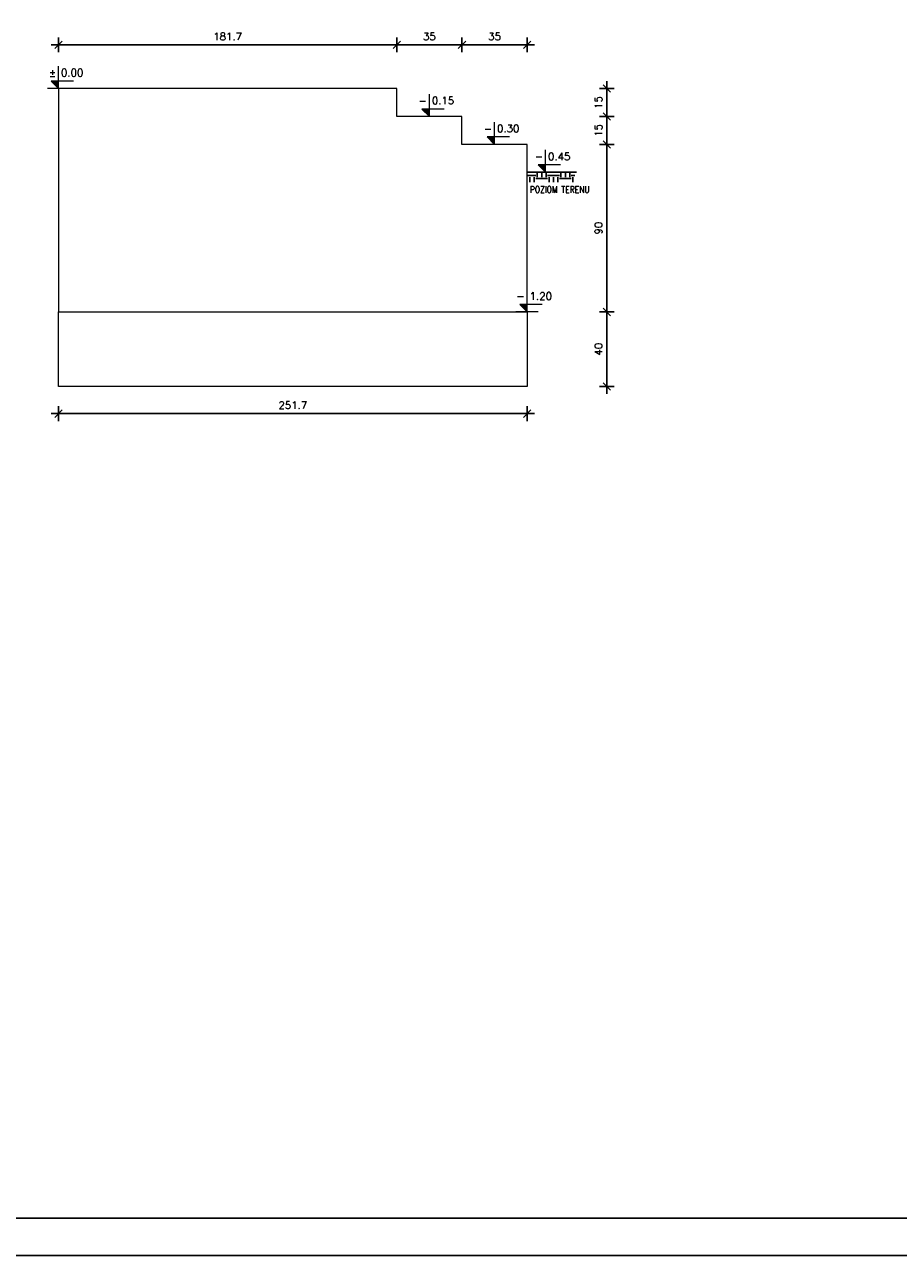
# Model space of a CAD drawing. Extents: x 253237 to 278058, y -131782 to -118389.
# Tile 3 of 23: x 258477 to 263170, y -131782 to -125171. Entities that reach past the tile are written whole.
import ezdxf
from ezdxf.enums import TextEntityAlignment as Align

# ---------------------------------------------------------------- set-up
doc = ezdxf.new("R2010")
doc.units = 0
doc.header["$LTSCALE"] = 5
doc.header["$MEASUREMENT"] = 0
doc.layers.add('_FORMATKA', color=8, linetype='Continuous', lineweight=15, plot=False)
for name, color, linetype, lineweight in [('_RAMKA', 7, 'Continuous', 35), ('AutoCAD_Structural_Detailing_symbole graficzne', 7, 'Continuous', 13), ('PS_DIM', 4, 'Continuous', 13), ('PS_SOLID', 7, 'Continuous', 20), ('PS_TEXT', 3, 'Continuous', 13)]:
    doc.layers.add(name, color=color, linetype=linetype, lineweight=lineweight)
doc.styles.add('ARIAL', font='arial.ttf')
doc.styles.add('marta', font='simplex.shx', dxfattribs={"width": 0.8})
doc.styles.add('styl2M', font='simplex.shx')
doc.dimstyles.new('RBCT DIM 20_M', dxfattribs={"dimtxt": 40, "dimasz": 20, "dimexe": 20, "dimexo": 150, "dimgap": 25, "dimtad": 1, "dimdec": 1, "dimlfac": 0.1, "dimzin": 9, "dimdsep": 46, "dimtxsty": 'styl2M', "dimblk": 'dimznak', "dimcen": 40, "dimse1": 1, "dimse2": 1, "dimclrd": 8, "dimclre": 8, "dimclrt": 4, "dimadec": 0, "dimazin": 0, "dimtfac": 1, "dimtdec": 1, "dimtix": 1, "dimtmove": 2, "dimatfit": 3, "dimldrblk": 'dimznak', "dimfxl": 5, "dimfxlon": 1, "dimarcsym": 0})

# ---------------------------------------------------------------- blocks, each defined once
blk = doc.blocks.new('*U16')
at = {"layer": '_FORMATKA', "lineweight": -3}
blk.add_lwpolyline([(-1200, 0), (0, 0), (0, 594), (-1200, 594)], close=True, dxfattribs=at)
at = {"layer": '_RAMKA', "lineweight": -3, "const_width": 0.5}
blk.add_lwpolyline([(-1170, 10), (-10, 10), (-10, 584), (-1170, 584)], close=True, dxfattribs=at)
blk = doc.blocks.new('dimznak')
at = {"color": 0}
for points in [[(-2, 0), (2, 0)], [(0, 2), (0, -2)]]:
    blk.add_lwpolyline(points, dxfattribs=at)
at = {"color": 3}
blk.add_lwpolyline([(1, 1), (-1, -1)], dxfattribs=at)
blk = doc.blocks.new('*D49')
at = {"color": 8, "lineweight": -2, "transparency": 16777216}
blk.add_line((261604, -127094.1), (261604, -126734.1), dxfattribs=at)
at = {"layer": 'Defpoints', "color": 0, "transparency": 16777216}
for p in [(261176, -126714.1), (261604, -126714.1), (261176, -127114.1)]:
    blk.add_point(p, dxfattribs=at)
at = {"color": 8, "lineweight": -2, "transparency": 16777216, "xscale": 20, "yscale": 20, "zscale": 20}
for p, rotation in [((261604, -126714.1), 90), ((261604, -127114.1), 270)]:
    blk.add_blockref('dimznak', p, dxfattribs=dict(at, rotation=rotation))
at = {"color": 4, "transparency": 16777216, "insert": (261559, -126914.1), "char_height": 40, "attachment_point": 5, "rotation": 90, "style": 'styl2M'}
blk.add_mtext('40', dxfattribs=at)
blk = doc.blocks.new('*D50')
at = {"color": 8, "lineweight": -2, "transparency": 16777216}
blk.add_line((261604, -126694.1), (261604, -125834.1), dxfattribs=at)
at = {"layer": 'Defpoints', "color": 0, "transparency": 16777216}
for p in [(261176, -125814.1), (261604, -125814.1), (261176, -126714.1)]:
    blk.add_point(p, dxfattribs=at)
at = {"color": 8, "lineweight": -2, "transparency": 16777216, "xscale": 20, "yscale": 20, "zscale": 20}
for p, rotation in [((261604, -125814.1), 90), ((261604, -126714.1), 270)]:
    blk.add_blockref('dimznak', p, dxfattribs=dict(at, rotation=rotation))
at = {"color": 4, "transparency": 16777216, "insert": (261559, -126264.1), "char_height": 40, "attachment_point": 5, "rotation": 90, "style": 'styl2M'}
blk.add_mtext('90', dxfattribs=at)
blk = doc.blocks.new('*D51')
at = {"color": 8, "lineweight": -2, "transparency": 16777216}
blk.add_line((261604, -125794.1), (261604, -125684.1), dxfattribs=at)
at = {"layer": 'Defpoints', "color": 0, "transparency": 16777216}
for p in [(260826, -125664.1), (261604, -125664.1), (261176, -125814.1)]:
    blk.add_point(p, dxfattribs=at)
at = {"color": 8, "lineweight": -2, "transparency": 16777216, "xscale": 20, "yscale": 20, "zscale": 20}
for p, rotation in [((261604, -125664.1), 90), ((261604, -125814.1), 270)]:
    blk.add_blockref('dimznak', p, dxfattribs=dict(at, rotation=rotation))
at = {"color": 4, "transparency": 16777216, "insert": (261559, -125739.1), "char_height": 40, "attachment_point": 5, "rotation": 90, "style": 'styl2M'}
blk.add_mtext('15', dxfattribs=at)
blk = doc.blocks.new('*D52')
at = {"color": 8, "lineweight": -2, "transparency": 16777216}
blk.add_line((261604, -125644.1), (261604, -125534.1), dxfattribs=at)
at = {"layer": 'Defpoints', "color": 0, "transparency": 16777216}
for p in [(260476, -125514.1), (261604, -125514.1), (260826, -125664.1)]:
    blk.add_point(p, dxfattribs=at)
at = {"color": 8, "lineweight": -2, "transparency": 16777216, "xscale": 20, "yscale": 20, "zscale": 20}
for p, rotation in [((261604, -125514.1), 90), ((261604, -125664.1), 270)]:
    blk.add_blockref('dimznak', p, dxfattribs=dict(at, rotation=rotation))
at = {"color": 4, "transparency": 16777216, "insert": (261559, -125589.1), "char_height": 40, "attachment_point": 5, "rotation": 90, "style": 'styl2M'}
blk.add_mtext('15', dxfattribs=at)
blk = doc.blocks.new('*D53')
at = {"color": 8, "lineweight": -2, "transparency": 16777216}
blk.add_line((258679, -127260.4), (261156, -127260.4), dxfattribs=at)
at = {"layer": 'Defpoints', "color": 0, "transparency": 16777216}
for p in [(258659, -127114.1), (261176, -127114.1), (261176, -127260.4)]:
    blk.add_point(p, dxfattribs=at)
at = {"color": 8, "lineweight": -2, "transparency": 16777216, "xscale": 20, "yscale": 20, "zscale": 20, "rotation": 180}
blk.add_blockref('dimznak', (258659, -127260.4), dxfattribs=at)
at = {"color": 8, "lineweight": -2, "transparency": 16777216, "xscale": 20, "yscale": 20, "zscale": 20}
blk.add_blockref('dimznak', (261176, -127260.4), dxfattribs=at)
at = {"color": 4, "transparency": 16777216, "insert": (259917.5, -127215.4), "char_height": 40, "attachment_point": 5, "style": 'styl2M'}
blk.add_mtext('251.7', dxfattribs=at)
blk = doc.blocks.new('*D54')
at = {"color": 8, "lineweight": -2, "transparency": 16777216}
blk.add_line((258679, -125279.5), (260456, -125279.5), dxfattribs=at)
at = {"layer": 'Defpoints', "color": 0, "transparency": 16777216}
for p in [(260476, -125279.5), (258659, -125514.1), (260476, -125514.1)]:
    blk.add_point(p, dxfattribs=at)
at = {"color": 8, "lineweight": -2, "transparency": 16777216, "xscale": 20, "yscale": 20, "zscale": 20, "rotation": 180}
blk.add_blockref('dimznak', (258659, -125279.5), dxfattribs=at)
at = {"color": 8, "lineweight": -2, "transparency": 16777216, "xscale": 20, "yscale": 20, "zscale": 20}
blk.add_blockref('dimznak', (260476, -125279.5), dxfattribs=at)
at = {"color": 4, "transparency": 16777216, "insert": (259567.5, -125234.5), "char_height": 40, "attachment_point": 5, "style": 'styl2M'}
blk.add_mtext('181.7', dxfattribs=at)
blk = doc.blocks.new('*D55')
at = {"color": 8, "lineweight": -2, "transparency": 16777216}
blk.add_line((260496, -125279.5), (260806, -125279.5), dxfattribs=at)
at = {"layer": 'Defpoints', "color": 0, "transparency": 16777216}
for p in [(260826, -125279.5), (260476, -125514.1), (260826, -125664.1)]:
    blk.add_point(p, dxfattribs=at)
at = {"color": 8, "lineweight": -2, "transparency": 16777216, "xscale": 20, "yscale": 20, "zscale": 20, "rotation": 180}
blk.add_blockref('dimznak', (260476, -125279.5), dxfattribs=at)
at = {"color": 8, "lineweight": -2, "transparency": 16777216, "xscale": 20, "yscale": 20, "zscale": 20}
blk.add_blockref('dimznak', (260826, -125279.5), dxfattribs=at)
at = {"color": 4, "transparency": 16777216, "insert": (260651, -125234.5), "char_height": 40, "attachment_point": 5, "style": 'styl2M'}
blk.add_mtext('35', dxfattribs=at)
blk = doc.blocks.new('*D56')
at = {"color": 8, "lineweight": -2, "transparency": 16777216}
blk.add_line((260846, -125279.5), (261156, -125279.5), dxfattribs=at)
at = {"layer": 'Defpoints', "color": 0, "transparency": 16777216}
for p in [(261176, -125279.5), (260826, -125664.1), (261176, -125814.1)]:
    blk.add_point(p, dxfattribs=at)
at = {"color": 8, "lineweight": -2, "transparency": 16777216, "xscale": 20, "yscale": 20, "zscale": 20, "rotation": 180}
blk.add_blockref('dimznak', (260826, -125279.5), dxfattribs=at)
at = {"color": 8, "lineweight": -2, "transparency": 16777216, "xscale": 20, "yscale": 20, "zscale": 20}
blk.add_blockref('dimznak', (261176, -125279.5), dxfattribs=at)
at = {"color": 4, "transparency": 16777216, "insert": (261001, -125234.5), "char_height": 40, "attachment_point": 5, "style": 'styl2M'}
blk.add_mtext('35', dxfattribs=at)

msp = doc.modelspace()

# ---------------------------------------------------------------- hatches: boundary and pattern name
h = msp.add_hatch()
h.set_pattern_fill('EARTH', color=3, scale=10)
h.set_pattern_definition([(0, (110.364, -3617.5), (63.5, 63.5), [63.5, -63.5]), (0, (110.364, -3593.686), (63.5, 63.5), [63.5, -63.5]), (0, (110.364, -3569.87), (63.5, 63.5), [63.5, -63.5]), (90, (118.3, -3561.936), (-63.5, 63.5), [63.5, -63.5]), (90, (142.114, -3561.936), (-63.5, 63.5), [63.5, -63.5]), (90, (165.927, -3561.936), (-63.5, 63.5), [63.5, -63.5])])
h.paths.add_polyline_path([(261176.02, -125964.06), (261431.85, -125964.06), (261431.85, -126017.48), (261176.02, -126017.48)])
at = {"layer": 'AutoCAD_Structural_Detailing_symbole graficzne'}
for points in [[(258619.02, -125474.06), (258659.02, -125514.06), (258659.02, -125474.06)], [(260611.02, -125624.06), (260651.02, -125664.06), (260651.02, -125624.06)], [(260961.02, -125774.06), (261001.02, -125814.06), (261001.02, -125774.06)], [(261234.86, -125924.06), (261274.86, -125964.06), (261274.86, -125924.06)], [(261136.02, -126674.06), (261176.02, -126714.06), (261176.02, -126674.06)]]:
    msp.add_hatch(color=1, dxfattribs=at).paths.add_polyline_path(points, flags=0)

# ---------------------------------------------------------------- linework, layer by layer
at = {"color": 3}
msp.add_line((261176.02, -125964.06), (261441.53, -125964.06), dxfattribs=at)
at = {"layer": 'AutoCAD_Structural_Detailing_symbole graficzne', "color": 1}
for p, q in [((258659.02, -125514.06), (258659.02, -125394.06)), ((258739.02, -125474.06), (258619.02, -125474.06)), ((258619.02, -125474.06), (258659.02, -125514.06)), ((258719.02, -125514.06), (258599.02, -125514.06)), ((260651.02, -125664.06), (260651.02, -125544.06)), ((260711.02, -125664.06), (260591.02, -125664.06)), ((260731.02, -125624.06), (260611.02, -125624.06)), ((260611.02, -125624.06), (260651.02, -125664.06)), ((261001.02, -125814.06), (261001.02, -125694.06)), ((261061.02, -125814.06), (260941.02, -125814.06)), ((261081.02, -125774.06), (260961.02, -125774.06)), ((260961.02, -125774.06), (261001.02, -125814.06)), ((261274.86, -125964.06), (261274.86, -125844.06)), ((261354.86, -125924.06), (261234.86, -125924.06)), ((261234.86, -125924.06), (261274.86, -125964.06)), ((261334.86, -125964.06), (261214.86, -125964.06)), ((261176.02, -126714.06), (261176.02, -126594.06)), ((261256.02, -126674.06), (261136.02, -126674.06)), ((261136.02, -126674.06), (261176.02, -126714.06)), ((261236.02, -126714.06), (261116.02, -126714.06))]:
    msp.add_line(p, q, dxfattribs=at)
at = {"layer": 'PS_SOLID', "color": 252, "lineweight": 13}
msp.add_lwpolyline([(258659.02, -125514.06), (258659.02, -126714.06), (261176.02, -126714.06), (261176.02, -125814.06), (260826.02, -125814.06), (260826.02, -125664.06), (260476.02, -125664.06), (260476.02, -125514.06), (258659.02, -125514.06)], dxfattribs=at)
msp.add_lwpolyline([(261176.02, -127114.06), (258659.02, -127114.06), (258659.02, -126714.06), (261176.02, -126714.06)], close=True, dxfattribs=at)

# ---------------------------------------------------------------- block references
at = {"layer": 'PS_DIM', "xscale": 20, "yscale": 20, "zscale": 20}
msp.add_blockref('*U16', (277357.33, -131782.14), dxfattribs=at)

# ---------------------------------------------------------------- texts
at = {"layer": 'AutoCAD_Structural_Detailing_symbole graficzne', "color": 2, "style": 'marta'}
for s, p in [('±', (258645.69, -125460.72)), ('-', (260637.69, -125610.72)), ('-', (260987.69, -125760.72)), ('-', (261261.52, -125910.72)), ('-', (261162.69, -126660.72))]:
    msp.add_text(s, height=40, dxfattribs=at).set_placement(p, align=Align.BOTTOM_RIGHT)
for s, p in [('0.00 ', (258672.36, -125460.72)), ('0.15 ', (260664.36, -125610.72)), ('0.30 ', (261014.35, -125760.72)), ('0.45 ', (261288.19, -125910.72)), ('1.20 ', (261189.35, -126660.72))]:
    msp.add_text(s, height=40, dxfattribs=at).set_placement(p, align=Align.BOTTOM_LEFT)
at = {"layer": 'PS_TEXT', "insert": (261190.42, -126039.07), "char_height": 57.5, "width": 392.6145, "attachment_point": 1, "style": 'ARIAL'}
msp.add_mtext('{\\Fsimplex|c238;\\H0.60869x;\\W0.85;POZIOM TERENU}', dxfattribs=at)

# ---------------------------------------------------------------- dimensions: what is measured, and where the dimension line sits
for base, p1, p2, picture, middle in [((260476.02, -125279.49), (258659.02, -125514.06), (260476.02, -125514.06), '*D54', (259567.52, -125234.49)), ((260826.02, -125279.49), (260476.02, -125514.06), (260826.02, -125664.06), '*D55', (260651.02, -125234.49)), ((261176.02, -125279.49), (260826.02, -125664.06), (261176.02, -125814.06), '*D56', (261001.02, -125234.49)), ((261176.02, -127260.42), (258659.02, -127114.06), (261176.02, -127114.06), '*D53', (259917.52, -127215.42))]:
    dim = msp.add_linear_dim(base=base, p1=p1, p2=p2, dimstyle='RBCT DIM 20_M')
    dim.commit()
    dim.dimension.update_dxf_attribs({"geometry": picture, "text_midpoint": middle})
for base, p1, p2, picture, middle in [((261603.98, -125514.06), (260826.02, -125664.06), (260476.02, -125514.06), '*D52', (261558.98, -125589.06)), ((261603.98, -125664.06), (261176.02, -125814.06), (260826.02, -125664.06), '*D51', (261558.98, -125739.06)), ((261603.98, -125814.06), (261176.02, -126714.06), (261176.02, -125814.06), '*D50', (261558.98, -126264.06)), ((261603.98, -126714.06), (261176.02, -127114.06), (261176.02, -126714.06), '*D49', (261558.98, -126914.06))]:
    dim = msp.add_linear_dim(base=base, p1=p1, p2=p2, angle=90, dimstyle='RBCT DIM 20_M')
    dim.commit()
    dim.dimension.update_dxf_attribs({"geometry": picture, "text_midpoint": middle})

doc.saveas('drawing.dxf')
